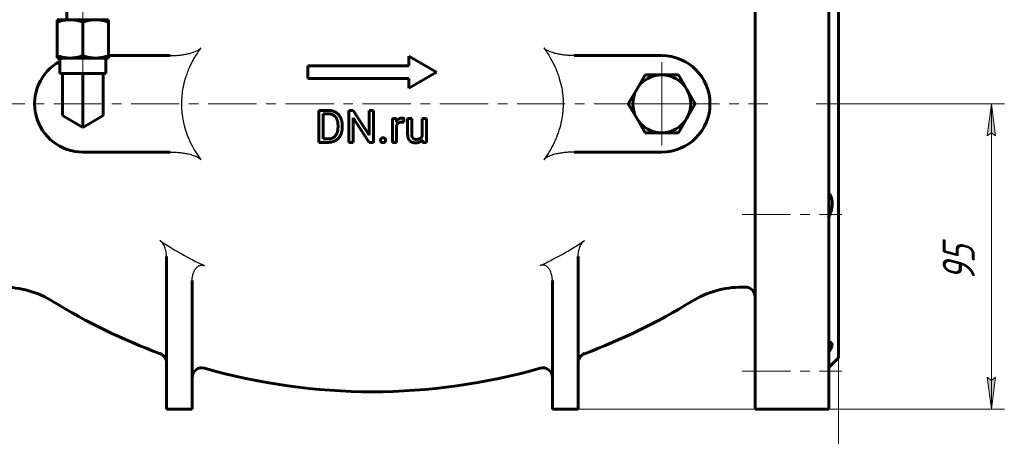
# Model space of a CAD drawing. Header units: millimetres. Extents: x 0 to 594, y 0 to 420.
# Tile 3 of 9: x 101 to 254, y 161 to 226. Entities that reach past the tile are written whole.
import ezdxf

# ---------------------------------------------------------------- set-up
doc = ezdxf.new("R2010")
doc.units = ezdxf.units.MM
for name, pattern in [('K5LT-1', [0]), ('K5LT_AXLED', [12, 7.5, -1.5, 1.5, -1.5]), ('K5LT_BASIC', [0]), ('K5LT_THIN', [0])]:
    doc.linetypes.add(name, pattern=pattern)
doc.layers.add('Системный слой', color=7, linetype='Continuous')
doc.layers.add('Системный слой (1)', color=251, linetype='Continuous', true_color=0x6c6c6c)
doc.styles.add('KDIMTEXTSTYLE', font='GOST_AU.SHX', dxfattribs={"width": 0.96, "oblique": 15, "height": 5})
doc.styles.add('KTEXTSTYLE', font='GOST_AU.SHX', dxfattribs={"width": 0.56, "height": 5})
doc.dimstyles.new('KDIMSTYLE (0.50)', dxfattribs={"dimtxt": 5, "dimasz": 1, "dimexe": 2, "dimexo": 0, "dimgap": 1, "dimtad": 1, "dimlfac": 2, "dimtxsty": 'KDIMTEXTSTYLE', "dimsah": 1, "dimcen": 0, "dimdle": 1, "dimadec": 0, "dimazin": 0, "dimtfac": 0.667, "dimtmove": 0, "dimatfit": 3, "dimfxl": 1, "dimtvp": 1, "dimtolj": 1, "dimtzin": 0, "dimarcsym": 0})

# ---------------------------------------------------------------- blocks, each defined once
blk = doc.blocks.new('U21')
at = {"layer": 'Системный слой (1)', "color": 143, "linetype": 'K5LT_BASIC', "lineweight": 60, "true_color": 0x33acca}
for p, q in [((227.13, 175.65), (227.17, 175.66)), ((227.17, 175.66), (227.21, 175.66)), ((227.21, 175.66), (227.25, 175.66)), ((227.25, 175.66), (227.5, 175.6)), ((227.62, 175.21), (227.34, 174.5)), ((227.5, 175.6), (227.62, 175.21)), ((227.34, 174.5), (227.13, 174.15))]:
    blk.add_line(p, q, dxfattribs=at)
blk = doc.blocks.new('U23')
at = {"layer": 'Системный слой (1)', "color": 143, "linetype": 'K5LT_BASIC', "lineweight": 60, "true_color": 0x33acca}
for start, end in [(238.4096, 249.6353), (290.3647, 301.5904), (254.0213, 285.9787)]:
    blk.add_arc((156.13, 262.73), 94.77, start, end, dxfattribs=at)
blk = doc.blocks.new('U24')
at = {"layer": 'Системный слой (1)', "color": 30, "linetype": 'K5LT_AXLED', "lineweight": 18, "true_color": 0xff8000}
for q in [(201.13, 219.23), (194.63, 212.73), (207.63, 212.73), (201.13, 206.23)]:
    blk.add_line((201.13, 212.73), q, dxfattribs=at)
blk = doc.blocks.new('D0')
at = {"layer": 'Системный слой (1)'}
for points in [[(88.13, 144.42), (88.63, 145.08), (83.63, 144.42), (88.63, 143.77)], [(228.63, 144.42), (223.63, 145.08), (224.13, 144.42), (223.63, 143.77)]]:
    blk.add_hatch(color=7, dxfattribs=at).paths.add_polyline_path(points)
at = {"layer": 'Системный слой (1)', "color": 7, "linetype": 'K5LT_THIN', "lineweight": 18, "true_color": 0xffffff}
for p, q in [((83.63, 173.23), (83.63, 142.42)), ((228.63, 173.23), (228.63, 142.42)), ((83.63, 144.42), (88.63, 145.08)), ((88.63, 143.77), (83.63, 144.42)), ((83.63, 144.42), (228.63, 144.42)), ((88.63, 145.08), (88.13, 144.42)), ((88.13, 144.42), (88.63, 143.77)), ((224.13, 144.42), (223.63, 145.08)), ((223.63, 145.08), (228.63, 144.42)), ((228.63, 144.42), (223.63, 143.77)), ((223.63, 143.77), (224.13, 144.42))]:
    blk.add_line(p, q, dxfattribs=at)
blk.add_wipeout([(150.46, 145.42), (150.46, 152.81), (161.35, 152.81), (161.35, 145.42)]).dxf.layer = 'Системный слой (1)'
at = {"layer": 'Системный слой (1)', "color": 7, "insert": (150.46, 152.01), "char_height": 5, "attachment_point": 1, "style": 'KTEXTSTYLE'}
blk.add_mtext('\\H5.0;\\W1.000;\\Q15;\\Q15;\\W0.960;290', dxfattribs=at)
blk = doc.blocks.new('KDIMARROW_01')
at = {"layer": 'Системный слой'}
blk.add_hatch(color=0, dxfattribs=at).paths.add_polyline_path([(0, 0), (-5, 0.66), (-4.5, 0), (-5, -0.66)])
at = {"layer": 'Системный слой', "color": 0, "linetype": 'K5LT_THIN', "lineweight": 18}
for p, q in [((-4.5, 0), (-5, 0.66)), ((-5, 0.66), (0, 0)), ((0, 0), (-5, -0.66)), ((-5, -0.66), (-4.5, 0))]:
    blk.add_line(p, q, dxfattribs=at)
at = {"layer": 'Системный слой (1)', "color": 0, "linetype": 'K5LT_THIN', "lineweight": 18}
blk.add_line((464.38, 212.73), (463.88, 212.73), dxfattribs=at)
blk = doc.blocks.new('D1')
at = {"layer": 'Системный слой (1)'}
for points in [[(253.04, 207.73), (252.39, 212.73), (251.73, 207.73), (252.39, 208.23)], [(252.39, 165.23), (253.04, 170.23), (252.39, 169.73), (251.73, 170.23)]]:
    blk.add_hatch(color=7, dxfattribs=at).paths.add_polyline_path(points)
at = {"layer": 'Системный слой (1)', "color": 7, "linetype": 'K5LT_THIN', "lineweight": 18, "true_color": 0xffffff}
for p, q in [((228.63, 212.73), (254.39, 212.73)), ((251.73, 207.73), (252.39, 212.73)), ((252.39, 212.73), (253.04, 207.73)), ((252.39, 165.23), (252.39, 212.73)), ((252.39, 208.23), (251.73, 207.73)), ((253.04, 207.73), (252.39, 208.23)), ((252.39, 165.23), (251.73, 170.23)), ((251.73, 170.23), (252.39, 169.73)), ((252.39, 169.73), (253.04, 170.23)), ((253.04, 170.23), (252.39, 165.23)), ((184.13, 165.23), (254.39, 165.23))]:
    blk.add_line(p, q, dxfattribs=at)
blk.add_wipeout([(251.39, 185.1), (244, 185.1), (244, 192.56), (251.39, 192.56)]).dxf.layer = 'Системный слой (1)'
at = {"layer": 'Системный слой (1)', "color": 7, "insert": (244.8, 185.1), "char_height": 5, "attachment_point": 1, "rotation": 90, "style": 'KTEXTSTYLE'}
blk.add_mtext('\\H5.0;\\W1.000;\\Q15;\\Q15;\\W0.960;95', dxfattribs=at)

msp = doc.modelspace()

# ---------------------------------------------------------------- linework, layer by layer
at = {"layer": 'Системный слой (1)', "color": 143, "linetype": 'K5LT_BASIC', "lineweight": 60, "true_color": 0x33acca}
for p, q in [((108.6312, 225.8153), (108.6312, 296.0343)), ((215.6312, 266.4843), (215.6312, 165.2343)), ((227.1312, 266.4843), (227.1312, 165.2343)), ((228.6312, 252.2343), (228.6312, 173.2343)), ((107.1625, 225.4608), (107.1625, 225.8153)), ((107.1625, 225.8153), (109.1468, 225.8153)), ((107.1625, 225.4608), (107.1625, 220.2008)), ((109.1468, 225.8153), (113.1156, 225.8153)), ((111.1312, 225.4608), (111.1312, 220.2008)), ((113.1156, 225.8153), (115.1, 225.8153)), ((115.1, 225.8153), (115.1, 225.4608)), ((115.1, 225.4608), (115.1, 220.2008)), ((107.1625, 219.8463), (107.1625, 220.2008)), ((109.1468, 219.8463), (107.1625, 219.8463)), ((107.5593, 219.8463), (107.5593, 217.4333)), ((113.1156, 219.8463), (109.1468, 219.8463)), ((115.1, 219.8463), (113.1156, 219.8463)), ((114.7031, 219.8463), (114.7031, 217.4333)), ((124.7293, 220.2343), (115.1, 220.2343)), ((115.1, 220.2008), (115.1, 219.8463)), ((161.8011, 220.1472), (161.8011, 218.6472)), ((161.8011, 220.1472), (166.1312, 217.6472)), ((187.5331, 220.2343), (201.1312, 220.2343)), ((107.5593, 217.4333), (107.9562, 217.4333)), ((107.9562, 217.4333), (108.1266, 217.4333)), ((107.9562, 212.7343), (107.9562, 217.4333)), ((108.1266, 217.4333), (110.9608, 217.4333)), ((110.9608, 217.4333), (111.1312, 217.4333)), ((111.1312, 217.4333), (111.3016, 217.4333)), ((111.1312, 212.7343), (111.1312, 217.4333)), ((111.3016, 217.4333), (114.1358, 217.4333)), ((114.1358, 217.4333), (114.3062, 217.4333)), ((114.3062, 212.7343), (114.3062, 217.4333)), ((114.3062, 217.4333), (114.7031, 217.4333)), ((146.1312, 218.6472), (146.1312, 216.6472)), ((146.1312, 218.6472), (161.8011, 218.6472)), ((166.1312, 217.6472), (161.8011, 215.1472)), ((161.8011, 216.6472), (146.1312, 216.6472)), ((161.8011, 216.6472), (161.8011, 215.1472)), ((197.2341, 214.9843), (198.5331, 217.2343)), ((198.5331, 217.2343), (201.1312, 217.2343)), ((201.1312, 217.2343), (203.7293, 217.2343)), ((203.7293, 217.2343), (205.0283, 214.9843)), ((195.9351, 212.7343), (197.2341, 214.9843)), ((205.0283, 214.9843), (206.3274, 212.7343)), ((107.9562, 210.9012), (107.9562, 212.7343)), ((111.1312, 209.0681), (111.1312, 212.7343)), ((114.3062, 210.9012), (114.3062, 212.7343)), ((147.8463, 211.719), (149.2568, 211.719)), ((147.8463, 211.719), (147.8463, 206.7343)), ((152.4765, 211.719), (152.4765, 206.7343)), ((152.4765, 211.719), (153.1372, 211.719)), ((153.1372, 211.719), (155.6569, 207.8641)), ((155.6569, 211.719), (156.3109, 211.719)), ((155.6569, 211.719), (155.6569, 207.8641)), ((156.3109, 211.719), (156.3109, 206.7343)), ((197.2341, 210.4843), (195.9351, 212.7343)), ((206.3274, 212.7343), (205.0283, 210.4843)), ((111.1312, 209.0681), (107.9562, 210.9012)), ((114.3062, 210.9012), (111.1312, 209.0681)), ((148.507, 211.1781), (149.2568, 211.1781)), ((148.507, 211.1781), (148.507, 207.2718)), ((153.1372, 210.579), (153.1372, 206.7343)), ((155.6467, 206.7343), (153.1372, 210.579)), ((159.2598, 210.4386), (159.2598, 206.7343)), ((159.2598, 210.4386), (159.876, 210.4386)), ((159.876, 210.4386), (159.8885, 210.0151)), ((161.0503, 210.4592), (161.0469, 209.8703)), ((161.6273, 210.4386), (161.6273, 208.049)), ((161.6273, 210.4386), (162.2607, 210.4386)), ((162.2607, 210.4386), (162.2607, 208.0421)), ((163.9074, 210.4386), (164.5442, 210.4386)), ((163.9074, 210.4386), (163.9074, 207.7433)), ((164.5442, 210.4386), (164.5442, 206.7343)), ((198.5331, 208.2343), (197.2341, 210.4843)), ((205.0283, 210.4843), (203.7293, 208.2343)), ((150.8008, 209.3807), (150.8008, 209.076)), ((151.4547, 209.3739), (151.4547, 209.076)), ((159.8931, 209.3659), (159.8931, 206.7343)), ((201.1312, 208.2343), (198.5331, 208.2343)), ((203.7293, 208.2343), (201.1312, 208.2343)), ((149.1951, 206.7343), (147.8463, 206.7343)), ((149.1951, 207.2718), (148.507, 207.2718)), ((153.1372, 206.7343), (152.4765, 206.7343)), ((156.3109, 206.7343), (155.6467, 206.7343)), ((159.8931, 206.7343), (159.2598, 206.7343)), ((163.9382, 206.7343), (163.925, 207.1008)), ((164.5442, 206.7343), (163.9382, 206.7343)), ((111.1312, 205.2343), (124.7293, 205.2343)), ((201.1312, 205.2343), (187.5331, 205.2343)), ((124.1312, 188.9918), (124.1312, 165.2343)), ((188.1312, 188.9918), (188.1312, 165.2343)), ((128.1312, 185.2763), (128.1312, 165.2343)), ((184.1312, 185.2763), (184.1312, 165.2343)), ((213.6312, 184.2343), (214.1312, 184.2343)), ((228.6312, 173.2343), (227.1312, 171.7343)), ((128.1312, 165.2343), (124.1312, 165.2343)), ((188.1312, 165.2343), (184.1312, 165.2343)), ((227.1312, 165.2343), (215.6312, 165.2343))]:
    msp.add_line(p, q, dxfattribs=at)
at = {"layer": 'Системный слой (1)', "color": 30, "linetype": 'K5LT_AXLED', "lineweight": 18, "true_color": 0xff8000}
for p, q in [((111.1312, 223.8153), (111.1312, 296.0343)), ((111.1312, 215.4333), (111.1312, 221.8463)), ((94.6312, 212.7343), (217.6312, 212.7343)), ((225.1312, 212.7343), (230.6312, 212.7343)), ((213.6312, 195.5136), (229.1312, 195.5136)), ((213.6312, 171.1597), (229.1312, 171.1597))]:
    msp.add_line(p, q, dxfattribs=at)
at = {"layer": 'Системный слой (1)', "color": 143, "linetype": 'K5LT_BASIC', "lineweight": 60, "true_color": 0x33acca}
for centre, radius, start, end in [((111.1312, 212.7343), 7.5, 118.440769, 270), ((201.1312, 212.7343), 7.5, 270, 90), ((201.1312, 212.7343), 4.5, 90, 150), ((201.1312, 212.7343), 4.5, 30, 90), ((201.1312, 212.7343), 4.5, 150, 210), ((201.1312, 212.7343), 4.5, 330, 30), ((201.1312, 212.7343), 4.5, 210, 270), ((201.1312, 212.7343), 4.5, 270, 330), ((98.6312, 169.2343), 15, 58.409596, 90), ((213.6312, 169.2343), 15, 90, 121.590404), ((214.1312, 182.7343), 1.5, 0, 90), ((122.6312, 172.4856), 1.5, 0, 69.63525), ((189.6312, 172.4856), 1.5, 110.36475, 180), ((129.6312, 170.188), 1.5, 74.021306, 180), ((182.6312, 170.188), 1.5, 0, 105.978694)]:
    msp.add_arc(centre, radius, start, end, dxfattribs=at)
for points, weights in [([(109.1468, 225.8153), (108.2259, 225.8153), (107.1625, 225.4608)], [1, 1.0852999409, 1.09330827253]), ([(111.1312, 225.4608), (110.0678, 225.8153), (109.1468, 225.8153)], [1.09330827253, 1.0852999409, 1]), ([(113.1156, 225.8153), (112.1946, 225.8153), (111.1312, 225.4608)], [1, 1.0852999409, 1.09330827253]), ([(115.1, 225.4608), (114.0365, 225.8153), (113.1156, 225.8153)], [1.09330827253, 1.0852999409, 1]), ([(107.1625, 220.2008), (108.2259, 219.8463), (109.1468, 219.8463)], [1.09330827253, 1.0852999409, 1]), ([(109.1468, 219.8463), (110.0678, 219.8463), (111.1312, 220.2008)], [1, 1.0852999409, 1.09330827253]), ([(111.1312, 220.2008), (112.1946, 219.8463), (113.1156, 219.8463)], [1.09330827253, 1.0852999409, 1]), ([(113.1156, 219.8463), (114.0365, 219.8463), (115.1, 220.2008)], [1, 1.0852999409, 1.09330827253])]:
    msp.add_rational_spline(points, weights, degree=2, dxfattribs=at)
at = {"layer": 'Системный слой (1)', "color": 7, "linetype": 'K5LT-1'}
for points, knots in [([(124.7293, 220.2343), (124.86, 220.2343), (125.1212, 220.2381), (125.6433, 220.2605), (126.244, 220.3116), (126.9206, 220.406), (127.4704, 220.5131), (127.9429, 220.6325), (128.2871, 220.7394), (128.5737, 220.8465), (128.8242, 220.9559), (129.0542, 221.0787), (129.2378, 221.2057), (129.3449, 221.2996), (129.4108, 221.3696), (129.4419, 221.4085), (129.4565, 221.4286)], [0, 0, 0, 0, 2.67411837, 5.34823673, 10.69647347, 15.0129126, 19.32935174, 22.15811082, 24.9868699, 26.703784, 28.42069811, 30.58034558, 32.03337863, 32.98306165, 33.49153082, 34, 34, 34, 34]), ([(129.4565, 221.4286), (129.277, 221.1807), (128.9301, 220.676), (128.3217, 219.6842), (127.6493, 218.3738), (127.0554, 216.8015), (126.6857, 215.3087), (126.5125, 214.0901), (126.4384, 212.8591), (126.4772, 211.7019), (126.6548, 210.3368), (126.9649, 208.9817), (127.4294, 207.6546), (127.9905, 206.4102), (128.6289, 205.2483), (129.1703, 204.4351), (129.4565, 204.04)], [0, 0, 0, 0, 2.84772464, 5.69544928, 10.82135363, 16.53195026, 21.30181013, 25.10680223, 27.97167858, 32.76478882, 35.86002107, 40.76840515, 45.67678923, 48.92134821, 53.4606741, 58, 58, 58, 58]), ([(187.5331, 220.2343), (187.4025, 220.2343), (187.1412, 220.2381), (186.6192, 220.2605), (186.0184, 220.3116), (185.3418, 220.406), (184.792, 220.5131), (184.3195, 220.6325), (183.9753, 220.7394), (183.6887, 220.8465), (183.4382, 220.9559), (183.2082, 221.0787), (183.0246, 221.2057), (182.9175, 221.2996), (182.8516, 221.3696), (182.8206, 221.4085), (182.8059, 221.4286)], [0, 0, 0, 0, 2.6741245, 5.34824901, 10.69649802, 15.01292475, 19.32935148, 22.1581113, 24.98687113, 26.70378607, 28.42070102, 30.58034661, 32.03337972, 32.98306281, 33.4915314, 34, 34, 34, 34]), ([(182.8059, 221.4286), (182.9854, 221.1808), (183.3321, 220.6763), (183.9403, 219.6849), (184.6128, 218.3745), (185.2069, 216.802), (185.5767, 215.3087), (185.7499, 214.0901), (185.8241, 212.8591), (185.7852, 211.7019), (185.6076, 210.3368), (185.2975, 208.9817), (184.8565, 207.7218), (184.3187, 206.5063), (183.6913, 205.338), (183.1129, 204.4638), (182.8059, 204.04)], [0, 0, 0, 0, 2.84649831, 5.69299662, 10.81669358, 16.53178314, 21.30164301, 25.10663512, 27.97151146, 32.76462171, 35.85985395, 40.76823803, 45.67662211, 48.25977654, 53.12988827, 58, 58, 58, 58]), ([(124.7293, 205.2343), (124.86, 205.2343), (125.1212, 205.2305), (125.6433, 205.2081), (126.244, 205.157), (126.9206, 205.0626), (127.4704, 204.9555), (127.9429, 204.8361), (128.2871, 204.7293), (128.5737, 204.6221), (128.8242, 204.5127), (129.0542, 204.3899), (129.2378, 204.2629), (129.3449, 204.169), (129.4108, 204.099), (129.4419, 204.0602), (129.4565, 204.04)], [0, 0, 0, 0, 2.67414911, 5.34829823, 10.69659645, 15.01298066, 19.32936488, 22.1581323, 24.98689971, 26.70380777, 28.42071582, 30.58035535, 32.03338793, 32.98307082, 33.49153541, 34, 34, 34, 34]), ([(187.5331, 205.2343), (187.4024, 205.2343), (187.1412, 205.2305), (186.6191, 205.2081), (186.0184, 205.157), (185.3418, 205.0626), (184.792, 204.9555), (184.3195, 204.8361), (183.9753, 204.7293), (183.6887, 204.6221), (183.4382, 204.5127), (183.2082, 204.3899), (183.0246, 204.2629), (182.9175, 204.169), (182.8516, 204.099), (182.8205, 204.0602), (182.8059, 204.04)], [0, 0, 0, 0, 2.67414922, 5.34829844, 10.69659688, 15.01298069, 19.32936451, 22.15813189, 24.98689928, 26.70380705, 28.42071481, 30.58035517, 32.03338793, 32.98307084, 33.49153542, 34, 34, 34, 34]), ([(124.1312, 188.9918), (124.1312, 189.0544), (124.1285, 189.1797), (124.1123, 189.4288), (124.0722, 189.7375), (123.994, 190.0919), (123.8875, 190.4251), (123.7567, 190.7281), (123.609, 190.9861), (123.4584, 191.1878), (123.334, 191.3184), (123.2465, 191.3937), (123.1939, 191.4342), (123.1669, 191.4533), (123.1532, 191.4626)], [0, 0, 0, 0, 1.16221193, 2.32442386, 4.62843696, 6.93245006, 9.04905364, 11.11061141, 13.0457218, 14.55252895, 15.7712168, 16.3856084, 16.6928042, 17, 17, 17, 17]), ([(123.1532, 191.4626), (123.4785, 191.2421), (124.1348, 190.8095), (125.2195, 190.1327), (127.1588, 188.9951), (128.8101, 188.146), (130.0441, 187.5686)], [0, 0, 0, 0, 2.52951212, 5.05902423, 8.22890192, 17, 17, 17, 17]), ([(182.2183, 187.5686), (182.857, 187.8673), (184.0365, 188.4473), (185.7242, 189.3578), (187.394, 190.338), (188.5101, 191.0565), (189.1092, 191.4626)], [0, 0, 0, 0, 4.80578664, 8.95571753, 13.06751405, 18, 18, 18, 18]), ([(188.1312, 188.9918), (188.1312, 189.0544), (188.1339, 189.1797), (188.1501, 189.4288), (188.1902, 189.7375), (188.2684, 190.0919), (188.3749, 190.4251), (188.5057, 190.7281), (188.6534, 190.9861), (188.804, 191.1878), (188.9284, 191.3184), (189.0159, 191.3937), (189.0685, 191.4342), (189.0955, 191.4533), (189.1092, 191.4626)], [0, 0, 0, 0, 1.16221193, 2.32442386, 4.62843696, 6.93245006, 9.04905364, 11.11061141, 13.0457218, 14.55252895, 15.7712168, 16.3856084, 16.6928042, 17, 17, 17, 17]), ([(128.1312, 185.2763), (128.1312, 185.339), (128.1345, 185.4643), (128.1539, 185.7132), (128.2017, 186.0181), (128.2956, 186.3686), (128.4128, 186.6659), (128.5428, 186.9127), (128.6709, 187.1052), (128.8054, 187.2649), (128.9377, 187.3904), (129.0621, 187.4835), (129.1727, 187.548), (129.266, 187.5909), (129.3598, 187.6247), (129.4452, 187.6458), (129.5221, 187.6575), (129.5796, 187.6625), (129.6565, 187.6644), (129.7334, 187.6591), (129.8094, 187.6466), (129.8781, 187.6309), (129.957, 187.6063), (130.0155, 187.582), (130.0441, 187.5686)], [0, 0, 0, 0, 1.28410989, 2.56821977, 5.11413171, 7.60010065, 9.99252557, 11.65047493, 13.30842428, 14.72441705, 15.92122056, 17.03963697, 17.9000121, 18.54027976, 19.14125398, 19.94229001, 20.33764117, 20.73299234, 21.12487633, 21.91211149, 22.30797731, 22.70356673, 23.35178336, 24, 24, 24, 24]), ([(184.1312, 185.2763), (184.1312, 185.339), (184.1279, 185.4643), (184.1085, 185.7132), (184.0607, 186.0181), (183.9668, 186.3686), (183.8496, 186.6659), (183.7196, 186.9127), (183.5915, 187.1052), (183.457, 187.2649), (183.3247, 187.3904), (183.2003, 187.4835), (183.0898, 187.548), (182.9965, 187.5909), (182.9026, 187.6247), (182.8172, 187.6458), (182.7403, 187.6575), (182.6828, 187.6625), (182.6059, 187.6644), (182.529, 187.6591), (182.453, 187.6466), (182.3844, 187.6309), (182.3054, 187.6063), (182.2469, 187.582), (182.2183, 187.5686)], [0, 0, 0, 0, 1.28410989, 2.56821977, 5.11413171, 7.60010065, 9.99252557, 11.65047493, 13.30842428, 14.72441705, 15.92122056, 17.03963697, 17.9000121, 18.54027976, 19.14125398, 19.94229001, 20.33764117, 20.73299234, 21.12487633, 21.91211149, 22.30797731, 22.70356673, 23.35178336, 24, 24, 24, 24])]:
    msp.add_open_spline(points, degree=3, knots=knots, dxfattribs=at)
at = {"layer": 'Системный слой (1)', "color": 143, "linetype": 'K5LT_BASIC', "lineweight": 60, "true_color": 0x33acca}
for points in [[(151.4547, 209.3739), (151.4547, 209.9148), (151.1397, 210.781), (150.5543, 211.3938), (149.7463, 211.719), (149.2568, 211.719)], [(150.8008, 209.3807), (150.8008, 209.8087), (150.5954, 210.4763), (150.1982, 210.9385), (149.6265, 211.1781), (149.2568, 211.1781)], [(160.7696, 210.5071), (160.4683, 210.5071), (160.2509, 210.3787)], [(160.7387, 209.8977), (160.8277, 209.8977), (160.9681, 209.8874), (161.0469, 209.8703)], [(160.927, 210.4917), (160.838, 210.5071), (160.7696, 210.5071)], [(161.0503, 210.4592), (161.0161, 210.4763), (160.927, 210.4917)], [(149.1951, 206.7343), (149.7155, 206.7343), (150.5474, 207.0595), (151.1397, 207.669), (151.4547, 208.5351), (151.4547, 209.076)], [(149.1951, 207.2718), (149.7292, 207.2718), (150.4413, 207.7203), (150.8008, 208.5317), (150.8008, 209.076)], [(157.5189, 207.342), (157.4179, 207.2307), (157.4179, 207.0698)], [(157.4179, 207.0698), (157.4179, 206.9123), (157.5189, 206.8028)], [(157.8117, 207.4533), (157.6199, 207.4533), (157.5189, 207.342)], [(157.5189, 206.8028), (157.6199, 206.6932), (157.8117, 206.6932)], [(158.1044, 207.342), (158.0034, 207.4533), (157.8117, 207.4533)], [(157.8117, 206.6932), (158.0034, 206.6932), (158.1044, 206.8028)], [(158.2054, 207.0698), (158.2054, 207.2307), (158.1044, 207.342)], [(158.1044, 206.8028), (158.2054, 206.9123), (158.2054, 207.0698)], [(161.6273, 208.049), (161.6273, 207.6792), (161.7146, 207.4156)], [(161.7146, 207.4156), (161.8019, 207.152), (161.9628, 206.9877)], [(161.9628, 206.9877), (162.1237, 206.8233), (162.348, 206.7446)], [(162.3172, 207.6296), (162.2607, 207.7922), (162.2607, 208.0421)], [(162.6903, 207.241), (162.5688, 207.2787), (162.3737, 207.467), (162.3172, 207.6296)], [(162.348, 206.7446), (162.5722, 206.6658), (162.8427, 206.6658)], [(162.942, 207.2033), (162.8119, 207.2033), (162.6903, 207.241)], [(162.8427, 206.6658), (163.2398, 206.6658), (163.5171, 206.7942)], [(163.5822, 207.3591), (163.3459, 207.2033), (162.942, 207.2033)], [(163.5171, 206.7942), (163.7627, 206.9079), (163.925, 207.1008)], [(163.9074, 207.7433), (163.8017, 207.5039), (163.5822, 207.3591)]]:
    msp.add_open_spline(points, degree=2, dxfattribs=at)
for points, degree, knots in [([(160.2509, 210.3787), (160.0335, 210.2503), (159.8908, 210.0189), (159.8885, 210.0151)], 2, [0, 0, 0, 1.96727517, 2, 2, 2]), ([(159.8931, 209.3659), (159.9586, 209.522), (160.1841, 209.7608), (160.5196, 209.8977), (160.7387, 209.8977)], 2, [0, 0, 0, 0.95729969, 1.97864985, 3, 3, 3]), ([(227.1312, 198.8798), (227.193, 198.7944), (227.3047, 198.6175), (227.4253, 198.3589), (227.5124, 198.1083), (227.5654, 197.899), (227.604, 197.6766), (227.6269, 197.4595), (227.6347, 197.1928), (227.6191, 196.8863), (227.5729, 196.5562), (227.4953, 196.2074), (227.3745, 195.8095), (227.2433, 195.4833), (227.1497, 195.2833), (227.1312, 195.2449)], 3, [0, 0, 0, 0, 1.62398167, 3.15034968, 4.11800559, 5.32007166, 6.05776606, 7.07175625, 8.10151088, 9.36645948, 10.77377729, 12.01799076, 13.4906829, 15.51535668, 16, 16, 16, 16])]:
    msp.add_open_spline(points, degree=degree, knots=knots, dxfattribs=at)

# ---------------------------------------------------------------- block references
at = {"layer": 'Системный слой (1)'}
for name in ['U24', 'U23', 'U21']:
    msp.add_blockref(name, (0, 0), dxfattribs=at)

# ---------------------------------------------------------------- next in the draw order: dimensions: what is measured, and where the dimension line sits
at = {"layer": 'Системный слой (1)', "color": 7}
dim = msp.add_linear_dim(base=(83.6312, 144.4234), p1=(228.6312, 173.2343), p2=(83.6312, 173.2343), dimstyle='KDIMSTYLE (0.50)', override={"dimexo": 0, "dimpost": '\\H5.0;\\W0.960;\\Q15;<>', "dimblk1": 'KDIMARROW_01', "dimblk2": 'KDIMARROW_01', "dimse1": 0, "dimse2": 0, "dimclrt": 7, "dimtol": 1, "dimtp": 0, "dimtm": 0, "dimtdec": 5, "dimtolj": 1}, dxfattribs=at)
dim.commit()
dim.dimension.update_dxf_attribs({"geometry": 'D0', "text_midpoint": (156.1312, 144.4234), "dimtype": 160})

# ---------------------------------------------------------------- next in the draw order: dimensions: what is measured, and where the dimension line sits
dim = msp.add_linear_dim(base=(252.3859, 165.2343), p1=(228.6312, 212.7343), p2=(184.1312, 165.2343), angle=90, dimstyle='KDIMSTYLE (0.50)', override={"dimexo": 0, "dimpost": '\\H5.0;\\W0.960;\\Q15;<>', "dimblk1": 'KDIMARROW_01', "dimblk2": 'KDIMARROW_01', "dimse1": 0, "dimse2": 0, "dimclrt": 7, "dimtol": 1, "dimtp": 0, "dimtm": 0, "dimtdec": 5, "dimtolj": 1}, dxfattribs=at)
dim.commit()
dim.dimension.update_dxf_attribs({"geometry": 'D1', "text_midpoint": (252.3859, 188.9843), "dimtype": 160})

doc.saveas('drawing.dxf')
